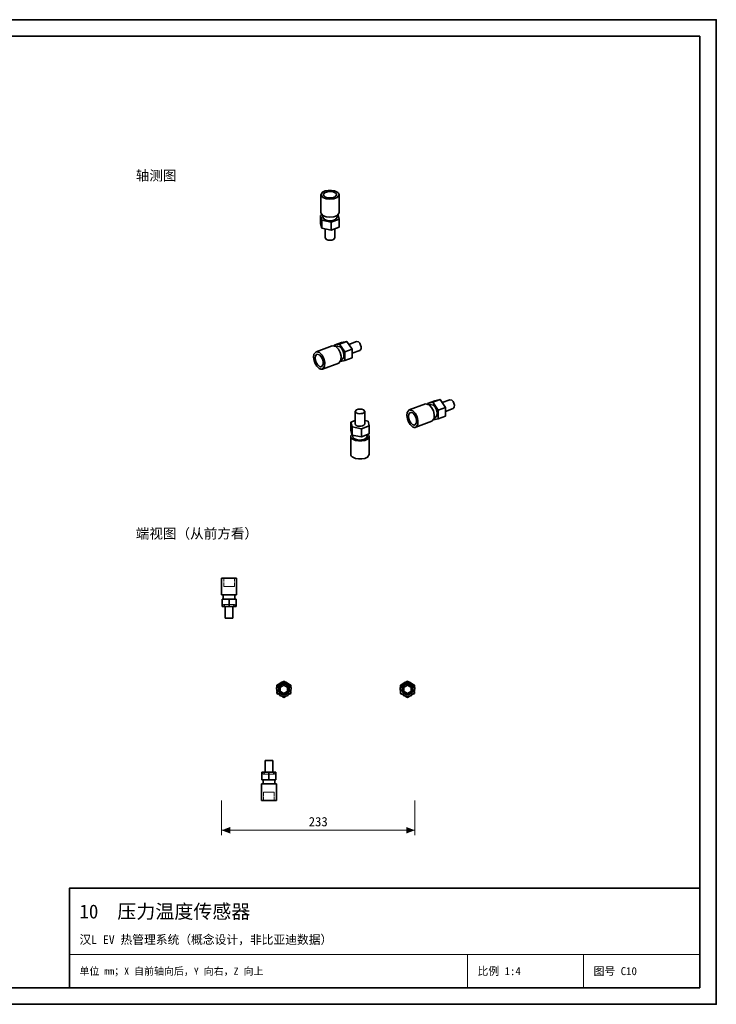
# Model space of a CAD drawing. Header units: millimetres. Extents: x 0 to 420, y 0 to 297.
# Tile 2 of 2: x 210 to 420, y 0 to 297. Entities that reach past the tile are written whole.
import ezdxf
from ezdxf.enums import TextEntityAlignment as Align

# ---------------------------------------------------------------- set-up
doc = ezdxf.new("R2010")
doc.units = ezdxf.units.MM
doc.linetypes.add('DASHED', pattern=[1.524, 1.27, -0.254])
for name, color, linetype, lineweight, true_color in [('DIM', 7, 'Continuous', 18, 0x1e5aa0), ('FRAME', 7, 'Continuous', 35, 0x3c3c3c), ('HIDDEN', 7, 'DASHED', 13, 0x969696), ('OUTLINE', 7, 'Continuous', 35, 0x141414), ('TEXT', 7, 'Continuous', 18, 0x141414), ('THIN', 7, 'Continuous', 13, 0x6e6e6e)]:
    doc.layers.add(name, color=color, linetype=linetype, lineweight=lineweight, true_color=true_color)
doc.styles.add('ZH', font='simsun.ttc')

msp = doc.modelspace()

# ---------------------------------------------------------------- hatches: boundary and pattern name
at = {"layer": 'DIM'}
for points in [[(270.88, 52.5), (273.48, 51.51), (273.48, 53.49)], [(329.12, 52.5), (326.52, 53.49), (326.52, 51.51)]]:
    msp.add_hatch(color=7, dxfattribs=at).paths.add_polyline_path(points)

# ---------------------------------------------------------------- linework, layer by layer
for points in [[(270.88, 61.5), (270.88, 51)], [(329.12, 61.5), (329.12, 51)], [(270.88, 52.5), (329.12, 52.5)]]:
    msp.add_lwpolyline(points, dxfattribs=at)
at = {"layer": 'FRAME'}
for points in [[(0, 0), (420, 0), (420, 297), (0, 297)], [(5, 5), (415, 5), (415, 292), (5, 292)], [(225, 5), (415, 5), (415, 35), (225, 35)]]:
    msp.add_lwpolyline(points, close=True, dxfattribs=at)
at = {"layer": 'HIDDEN'}
for points in [[(273.12, 128.5), (272.75, 128.5), (272.38, 128.5), (272, 128.5), (271.62, 128.5), (271.25, 128.5), (270.88, 128.5)], [(273.12, 128.5), (272.85, 128.5), (272.58, 128.5), (272.31, 128.5), (272.04, 128.5), (271.77, 128.5), (271.5, 128.5)], [(271.5, 128.5), (272.04, 128.5), (272.58, 128.5), (273.12, 128.5), (273.67, 128.5), (274.21, 128.5), (274.75, 128.5)], [(271.5, 126), (271.5, 128.5)], [(275.38, 128.5), (275, 128.5), (274.62, 128.5), (274.25, 128.5), (273.88, 128.5), (273.5, 128.5), (273.12, 128.5)], [(274.75, 128.5), (274.48, 128.5), (274.21, 128.5), (273.94, 128.5), (273.67, 128.5), (273.4, 128.5), (273.12, 128.5)], [(274.75, 126), (274.75, 128.5)], [(273.12, 126), (272.85, 126), (272.58, 126), (272.31, 126), (272.04, 126), (271.77, 126), (271.5, 126)], [(271.5, 126), (272.04, 126), (272.58, 126), (273.12, 126), (273.67, 126), (274.21, 126), (274.75, 126)], [(274.75, 126), (274.48, 126), (274.21, 126), (273.94, 126), (273.67, 126), (273.4, 126), (273.12, 126)], [(273.12, 123.5), (272.75, 123.5), (272.38, 123.5), (272, 123.5), (271.62, 123.5), (271.25, 123.5), (270.88, 123.5)], [(271, 120), (271, 122.25)], [(273.12, 122.25), (271, 122.25)], [(273.12, 123.5), (272.83, 123.5), (272.54, 123.5), (272.25, 123.5), (271.96, 123.5), (271.67, 123.5), (271.38, 123.5)], [(271.38, 123.5), (271.96, 123.5), (272.54, 123.5), (273.12, 123.5), (273.71, 123.5), (274.29, 123.5), (274.88, 123.5)], [(273.12, 122.25), (272.83, 122.25), (272.54, 122.25), (272.25, 122.25), (271.96, 122.25), (271.67, 122.25), (271.38, 122.25)], [(271.38, 122.25), (271.96, 122.25), (272.54, 122.25), (273.12, 122.25), (273.71, 122.25), (274.29, 122.25), (274.88, 122.25)], [(274.88, 123.5), (274.58, 123.5), (274.29, 123.5), (274, 123.5), (273.71, 123.5), (273.42, 123.5), (273.12, 123.5)], [(275.38, 123.5), (275, 123.5), (274.62, 123.5), (274.25, 123.5), (273.88, 123.5), (273.5, 123.5), (273.12, 123.5)], [(273.12, 120), (273.12, 122.25)], [(275.25, 122.25), (273.12, 122.25)], [(274.88, 122.25), (274.58, 122.25), (274.29, 122.25), (274, 122.25), (273.71, 122.25), (273.42, 122.25), (273.12, 122.25)], [(275.25, 120), (275.25, 122.25)], [(273.12, 120), (271, 120)], [(271.52, 120.55), (271.46, 120.54), (271.4, 120.52), (271.35, 120.48), (271.31, 120.42), (271.28, 120.36), (271.27, 120.3)], [(271.27, 120.3), (271.28, 120.24), (271.31, 120.17), (271.35, 120.12), (271.4, 120.08), (271.46, 120.06), (271.52, 120.05)], [(273.12, 120.55), (272.86, 120.55), (272.59, 120.55), (272.32, 120.55), (272.06, 120.55), (271.79, 120.55), (271.52, 120.55)], [(274.73, 120.55), (274.19, 120.55), (273.66, 120.55), (273.12, 120.55), (272.59, 120.55), (272.06, 120.55), (271.52, 120.55)], [(271.52, 120.55), (271.65, 120.52), (271.74, 120.42), (271.77, 120.3), (271.74, 120.17), (271.65, 120.08), (271.52, 120.05)], [(271.52, 120.05), (271.79, 120.05), (272.06, 120.05), (272.32, 120.05), (272.59, 120.05), (272.86, 120.05), (273.12, 120.05)], [(271.52, 120.05), (272.06, 120.05), (272.59, 120.05), (273.12, 120.05), (273.66, 120.05), (274.19, 120.05), (274.73, 120.05)], [(273.12, 120), (272.93, 120), (272.74, 120), (272.55, 120), (272.36, 120), (272.17, 120), (271.98, 120)], [(271.98, 120), (272.36, 120), (272.74, 120), (273.12, 120), (273.51, 120), (273.89, 120), (274.27, 120)], [(273.12, 120.55), (273.39, 120.55), (273.66, 120.55), (273.93, 120.55), (274.19, 120.55), (274.46, 120.55), (274.73, 120.55)], [(273.12, 120.05), (273.39, 120.05), (273.66, 120.05), (273.93, 120.05), (274.19, 120.05), (274.46, 120.05), (274.73, 120.05)], [(275.25, 120), (273.12, 120)], [(274.27, 120), (274.08, 120), (273.89, 120), (273.7, 120), (273.51, 120), (273.32, 120), (273.12, 120)], [(274.73, 120.05), (274.6, 120.08), (274.51, 120.17), (274.47, 120.3), (274.51, 120.42), (274.6, 120.52), (274.73, 120.55)], [(274.98, 120.3), (274.97, 120.36), (274.94, 120.42), (274.9, 120.48), (274.85, 120.52), (274.79, 120.54), (274.73, 120.55)], [(274.98, 120.3), (274.97, 120.24), (274.94, 120.17), (274.9, 120.12), (274.85, 120.08), (274.79, 120.06), (274.73, 120.05)], [(273.12, 116.5), (272.93, 116.5), (272.74, 116.5), (272.55, 116.5), (272.36, 116.5), (272.17, 116.5), (271.98, 116.5)], [(274.27, 116.5), (274.08, 116.5), (273.89, 116.5), (273.7, 116.5), (273.51, 116.5), (273.32, 116.5), (273.12, 116.5)], [(289.62, 92.75), (290.84, 93.11), (291.67, 94.07), (291.85, 95.32), (291.33, 96.47), (290.26, 97.16), (288.99, 97.16), (287.92, 96.47), (287.4, 95.32), (287.58, 94.07), (288.41, 93.11), (289.62, 92.75)], [(289.62, 97.45), (287.5, 96.23)], [(287.5, 96.23), (287.5, 93.77)], [(287.5, 95.74), (287.5, 94.26)], [(289.62, 93.15), (290.81, 93.58), (291.45, 94.68), (291.23, 95.92), (290.26, 96.74), (288.99, 96.74), (288.02, 95.92), (287.8, 94.68), (288.44, 93.58), (289.62, 93.15)], [(289.62, 93.25), (290.75, 93.66), (291.35, 94.7), (291.14, 95.88), (290.22, 96.64), (289.03, 96.64), (288.11, 95.88), (287.9, 94.7), (288.5, 93.66), (289.62, 93.25)], [(289.62, 93.25), (290.75, 93.66), (291.35, 94.7), (291.14, 95.88), (290.22, 96.64), (289.03, 96.64), (288.11, 95.88), (287.9, 94.7), (288.5, 93.66), (289.62, 93.25)], [(289.2, 97.21), (287.92, 96.47)], [(289.62, 93.38), (290.77, 93.85), (291.25, 95), (290.77, 96.15), (289.62, 96.62), (288.48, 96.15), (288, 95), (288.48, 93.85), (289.62, 93.38)], [(289.62, 93.65), (288.57, 94.16), (288.31, 95.3), (289.04, 96.22), (290.21, 96.22), (290.94, 95.3), (290.68, 94.16), (289.62, 93.65)], [(289.62, 93.85), (290.62, 94.42), (290.62, 95.58), (289.62, 96.15), (288.63, 95.58), (288.63, 94.42), (289.62, 93.85)], [(289.62, 93.85), (290.62, 94.42), (290.62, 95.58), (289.62, 96.15), (288.63, 95.58), (288.63, 94.42), (289.62, 93.85)], [(291.75, 96.23), (289.62, 97.45)], [(291.33, 96.47), (290.05, 97.21)], [(291.75, 93.77), (291.75, 96.23)], [(291.75, 94.26), (291.75, 95.74)], [(326.88, 92.75), (328.09, 93.11), (328.92, 94.07), (329.1, 95.32), (328.58, 96.47), (327.51, 97.16), (326.24, 97.16), (325.17, 96.47), (324.65, 95.32), (324.83, 94.07), (325.66, 93.11), (326.88, 92.75)], [(326.88, 97.45), (324.75, 96.23)], [(324.75, 96.23), (324.75, 93.77)], [(324.75, 95.74), (324.75, 94.26)], [(326.88, 93.15), (328.06, 93.58), (328.7, 94.68), (328.48, 95.92), (327.51, 96.74), (326.24, 96.74), (325.27, 95.92), (325.05, 94.68), (325.69, 93.58), (326.88, 93.15)], [(326.88, 93.25), (328, 93.66), (328.6, 94.7), (328.39, 95.88), (327.47, 96.64), (326.28, 96.64), (325.36, 95.88), (325.15, 94.7), (325.75, 93.66), (326.88, 93.25)], [(326.88, 93.25), (328, 93.66), (328.6, 94.7), (328.39, 95.88), (327.47, 96.64), (326.28, 96.64), (325.36, 95.88), (325.15, 94.7), (325.75, 93.66), (326.88, 93.25)], [(326.45, 97.21), (325.17, 96.47)], [(326.88, 93.38), (328.02, 93.85), (328.5, 95), (328.02, 96.15), (326.88, 96.62), (325.73, 96.15), (325.25, 95), (325.73, 93.85), (326.88, 93.38)], [(326.88, 93.65), (325.82, 94.16), (325.56, 95.3), (326.29, 96.22), (327.46, 96.22), (328.19, 95.3), (327.93, 94.16), (326.88, 93.65)], [(326.88, 93.85), (327.87, 94.42), (327.87, 95.58), (326.88, 96.15), (325.88, 95.58), (325.88, 94.42), (326.88, 93.85)], [(326.88, 93.85), (327.87, 94.42), (327.87, 95.58), (326.88, 96.15), (325.88, 95.58), (325.88, 94.42), (326.88, 93.85)], [(329, 96.23), (326.88, 97.45)], [(328.58, 96.47), (327.3, 97.21)], [(329, 93.77), (329, 96.23)], [(329, 94.26), (329, 95.74)], [(287.5, 93.77), (289.62, 92.55)], [(287.92, 93.53), (289.2, 92.79)], [(289.62, 92.55), (291.75, 93.77)], [(290.05, 92.79), (291.33, 93.53)], [(324.75, 93.77), (326.88, 92.55)], [(325.17, 93.53), (326.45, 92.79)], [(326.88, 92.55), (329, 93.77)], [(327.3, 92.79), (328.58, 93.53)], [(283.98, 73.5), (284.36, 73.5), (284.74, 73.5), (285.12, 73.5), (285.51, 73.5), (285.89, 73.5), (286.27, 73.5)], [(283, 70), (283, 67.75)], [(283, 70), (285.12, 70)], [(283.27, 69.7), (283.28, 69.76), (283.31, 69.82), (283.35, 69.88), (283.4, 69.92), (283.46, 69.94), (283.52, 69.95)], [(283.27, 69.7), (283.28, 69.64), (283.31, 69.57), (283.35, 69.52), (283.4, 69.48), (283.46, 69.46), (283.52, 69.45)], [(283.52, 69.95), (283.65, 69.92), (283.74, 69.82), (283.78, 69.7), (283.74, 69.57), (283.65, 69.48), (283.52, 69.45)], [(285.12, 69.95), (284.86, 69.95), (284.59, 69.95), (284.32, 69.95), (284.06, 69.95), (283.79, 69.95), (283.52, 69.95)], [(286.73, 69.95), (286.19, 69.95), (285.66, 69.95), (285.12, 69.95), (284.59, 69.95), (284.06, 69.95), (283.52, 69.95)], [(283.52, 69.45), (283.79, 69.45), (284.06, 69.45), (284.32, 69.45), (284.59, 69.45), (284.86, 69.45), (285.12, 69.45)], [(283.52, 69.45), (284.06, 69.45), (284.59, 69.45), (285.12, 69.45), (285.66, 69.45), (286.19, 69.45), (286.73, 69.45)], [(285.12, 70), (284.93, 70), (284.74, 70), (284.55, 70), (284.36, 70), (284.17, 70), (283.98, 70)], [(283.98, 70), (284.36, 70), (284.74, 70), (285.12, 70), (285.51, 70), (285.89, 70), (286.27, 70)], [(285.12, 70), (287.25, 70)], [(286.27, 70), (286.08, 70), (285.89, 70), (285.7, 70), (285.51, 70), (285.32, 70), (285.12, 70)], [(285.12, 70), (285.12, 67.75)], [(285.12, 69.95), (285.39, 69.95), (285.66, 69.95), (285.93, 69.95), (286.19, 69.95), (286.46, 69.95), (286.73, 69.95)], [(285.12, 69.45), (285.39, 69.45), (285.66, 69.45), (285.93, 69.45), (286.19, 69.45), (286.46, 69.45), (286.73, 69.45)], [(286.73, 69.45), (286.6, 69.48), (286.51, 69.57), (286.47, 69.7), (286.51, 69.82), (286.6, 69.92), (286.73, 69.95)], [(286.98, 69.7), (286.97, 69.76), (286.94, 69.82), (286.9, 69.88), (286.85, 69.92), (286.79, 69.94), (286.73, 69.95)], [(286.73, 69.45), (286.79, 69.46), (286.85, 69.48), (286.9, 69.52), (286.94, 69.57), (286.97, 69.64), (286.98, 69.7)], [(287.25, 70), (287.25, 67.75)], [(282.88, 66.5), (283.62, 66.5), (284.38, 66.5), (285.12, 66.5), (285.88, 66.5), (286.62, 66.5), (287.38, 66.5)], [(283, 67.75), (285.12, 67.75)], [(285.12, 67.75), (284.83, 67.75), (284.54, 67.75), (284.25, 67.75), (283.96, 67.75), (283.67, 67.75), (283.38, 67.75)], [(283.38, 67.75), (283.96, 67.75), (284.54, 67.75), (285.12, 67.75), (285.71, 67.75), (286.29, 67.75), (286.88, 67.75)], [(285.12, 66.5), (284.83, 66.5), (284.54, 66.5), (284.25, 66.5), (283.96, 66.5), (283.67, 66.5), (283.38, 66.5)], [(283.38, 66.5), (283.96, 66.5), (284.54, 66.5), (285.12, 66.5), (285.71, 66.5), (286.29, 66.5), (286.88, 66.5)], [(285.12, 67.75), (287.25, 67.75)], [(286.88, 67.75), (286.58, 67.75), (286.29, 67.75), (286, 67.75), (285.71, 67.75), (285.42, 67.75), (285.12, 67.75)], [(286.88, 66.5), (286.58, 66.5), (286.29, 66.5), (286, 66.5), (285.71, 66.5), (285.42, 66.5), (285.12, 66.5)], [(285.12, 64), (284.85, 64), (284.58, 64), (284.31, 64), (284.04, 64), (283.77, 64), (283.5, 64)], [(283.5, 64), (284.04, 64), (284.58, 64), (285.12, 64), (285.67, 64), (286.21, 64), (286.75, 64)], [(283.5, 64), (283.5, 61.5)], [(286.75, 64), (286.48, 64), (286.21, 64), (285.94, 64), (285.67, 64), (285.4, 64), (285.12, 64)], [(286.75, 64), (286.75, 61.5)], [(282.88, 61.5), (283.62, 61.5), (284.38, 61.5), (285.12, 61.5), (285.88, 61.5), (286.62, 61.5), (287.38, 61.5)], [(285.12, 61.5), (284.85, 61.5), (284.58, 61.5), (284.31, 61.5), (284.04, 61.5), (283.77, 61.5), (283.5, 61.5)], [(283.5, 61.5), (284.04, 61.5), (284.58, 61.5), (285.12, 61.5), (285.67, 61.5), (286.21, 61.5), (286.75, 61.5)], [(286.75, 61.5), (286.48, 61.5), (286.21, 61.5), (285.94, 61.5), (285.67, 61.5), (285.4, 61.5), (285.12, 61.5)]]:
    msp.add_lwpolyline(points, dxfattribs=at)
at = {"layer": 'OUTLINE'}
for points in [[(305.75, 245), (304.88, 245.36), (303.96, 245.51), (303.02, 245.5), (302.1, 245.33), (301.24, 244.94), (300.75, 244.18)], [(300.75, 244.18), (301.39, 243.33), (302.43, 242.95), (303.54, 242.84), (304.65, 242.95), (305.69, 243.33), (306.32, 244.18)], [(300.75, 238.76), (300.75, 244.18)], [(305.13, 244.77), (304.51, 245.03), (303.84, 245.14), (303.16, 245.13), (302.5, 245.01), (301.88, 244.73), (301.53, 244.18)], [(301.53, 244.18), (301.99, 243.57), (302.74, 243.3), (303.54, 243.22), (304.34, 243.3), (305.09, 243.57), (305.55, 244.18)], [(305.55, 244.18), (305.53, 244.31), (305.49, 244.42), (305.42, 244.53), (305.33, 244.62), (305.24, 244.7), (305.13, 244.77)], [(306.32, 244.18), (306.3, 244.36), (306.24, 244.52), (306.14, 244.66), (306.02, 244.79), (305.89, 244.9), (305.75, 245)], [(306.32, 238.76), (306.32, 244.18)], [(301.11, 238.1), (300.73, 237.96)], [(300.73, 235.52), (300.73, 237.96)], [(300.73, 237.96), (301.13, 236.51)], [(300.75, 238.76), (301.39, 237.91), (302.43, 237.53), (303.54, 237.42), (304.65, 237.53), (305.69, 237.91), (306.32, 238.76)], [(301.37, 237.4), (301.37, 237.92)], [(305.71, 237.4), (305.71, 237.92)], [(306.35, 236.84), (305.99, 238.12)], [(300.73, 235.52), (301.13, 234.07)], [(301.13, 236.51), (303.94, 235.95)], [(301.13, 234.07), (301.13, 236.51)], [(301.37, 237.4), (301.87, 236.74), (302.68, 236.44), (303.54, 236.36), (304.4, 236.44), (305.21, 236.74), (305.71, 237.4)], [(303.94, 235.95), (306.35, 236.84)], [(303.94, 233.51), (303.94, 235.95)], [(306.35, 234.4), (306.35, 236.84)], [(301.13, 234.07), (303.94, 233.51)], [(302.12, 231.16), (302.12, 233.87)], [(303.94, 233.51), (306.35, 234.4)], [(304.96, 231.16), (304.96, 233.89)], [(302.12, 231.16), (302.44, 230.73), (302.97, 230.53), (303.54, 230.48), (304.1, 230.53), (304.64, 230.73), (304.96, 231.16)], [(307.03, 199.66), (304.82, 198.84)], [(306.43, 199.17), (304.82, 198.84)], [(308.63, 199.98), (306.43, 199.17)], [(308.03, 196.83), (306.43, 199.17)], [(308.63, 199.98), (307.03, 199.66)], [(310.24, 197.65), (308.63, 199.98)], [(311.57, 199.93), (309.26, 199.07)], [(312.56, 197.26), (312.9, 197.71), (312.92, 198.29), (312.78, 198.86), (312.52, 199.38), (312.12, 199.8), (311.57, 199.93)], [(299.33, 196.85), (298.72, 196.13), (298.6, 195.17), (298.75, 194.2), (299.08, 193.29), (299.59, 192.46), (300.29, 191.79)], [(299.6, 196.12), (299.16, 195.6), (299.07, 194.91), (299.18, 194.21), (299.42, 193.55), (299.78, 192.95), (300.29, 192.47)], [(304.23, 198.66), (299.33, 196.85)], [(301.26, 191.62), (301.92, 192.51), (301.96, 193.64), (301.69, 194.75), (301.18, 195.77), (300.4, 196.61), (299.33, 196.85)], [(300.99, 192.35), (301.47, 192.99), (301.5, 193.81), (301.3, 194.61), (300.93, 195.34), (300.37, 195.95), (299.6, 196.12)], [(306.17, 193.44), (306.82, 194.32), (306.87, 195.46), (306.6, 196.57), (306.08, 197.59), (305.31, 198.42), (304.23, 198.66)], [(304.82, 198.84), (304.82, 198.67)], [(305.67, 198.54), (305.33, 198.41)], [(307.18, 194.47), (307.69, 195.16), (307.72, 196.04), (307.51, 196.91), (307.11, 197.7), (306.51, 198.35), (305.67, 198.54)], [(310.24, 197.65), (308.03, 196.83)], [(308.03, 194.17), (308.03, 196.83)], [(310.24, 194.99), (310.24, 197.65)], [(312.56, 197.26), (310.24, 196.4)], [(306.17, 193.44), (301.26, 191.62)], [(306.66, 193.89), (308.03, 194.17)], [(307.18, 194.47), (306.83, 194.34)], [(310.24, 194.99), (308.03, 194.17)], [(300.29, 192.47), (300.4, 192.41), (300.51, 192.36), (300.63, 192.33), (300.75, 192.31), (300.87, 192.32), (300.99, 192.35)], [(300.29, 191.79), (300.44, 191.71), (300.6, 191.64), (300.76, 191.6), (300.93, 191.57), (301.1, 191.58), (301.26, 191.62)], [(335.14, 182.08), (332.93, 181.26)], [(334.54, 181.59), (332.93, 181.26)], [(332.93, 181.26), (332.93, 181.09)], [(336.74, 182.4), (334.54, 181.59)], [(336.14, 179.25), (334.54, 181.59)], [(336.74, 182.4), (335.14, 182.08)], [(338.35, 180.07), (336.74, 182.4)], [(339.68, 182.35), (337.37, 181.49)], [(340.67, 179.68), (341.01, 180.13), (341.03, 180.71), (340.89, 181.28), (340.63, 181.8), (340.23, 182.22), (339.68, 182.35)], [(311.17, 178.84), (311.5, 179.27), (312.03, 179.47), (312.6, 179.52), (313.16, 179.47), (313.69, 179.27), (314.02, 178.84)], [(311.47, 178.42), (311.39, 178.47), (311.33, 178.53), (311.27, 178.59), (311.22, 178.67), (311.18, 178.75), (311.17, 178.84)], [(311.17, 178.84), (311.17, 175.04)], [(314.02, 178.84), (313.77, 178.45), (313.33, 178.25), (312.86, 178.17), (312.38, 178.16), (311.91, 178.24), (311.47, 178.42)], [(314.02, 178.84), (314.02, 175.04)], [(327.44, 179.27), (326.83, 178.55), (326.71, 177.59), (326.86, 176.62), (327.19, 175.71), (327.7, 174.88), (328.41, 174.21)], [(327.71, 178.54), (327.27, 178.02), (327.18, 177.33), (327.29, 176.63), (327.53, 175.97), (327.89, 175.37), (328.41, 174.89)], [(332.34, 181.08), (327.44, 179.27)], [(329.37, 174.04), (330.03, 174.92), (330.07, 176.06), (329.8, 177.17), (329.29, 178.19), (328.51, 179.03), (327.44, 179.27)], [(329.1, 174.77), (329.58, 175.41), (329.61, 176.23), (329.41, 177.03), (329.04, 177.76), (328.48, 178.37), (327.71, 178.54)], [(334.28, 175.86), (334.93, 176.74), (334.98, 177.88), (334.71, 178.99), (334.19, 180.01), (333.42, 180.84), (332.34, 181.08)], [(333.79, 180.96), (333.44, 180.83)], [(335.29, 176.89), (335.8, 177.58), (335.84, 178.46), (335.62, 179.33), (335.22, 180.12), (334.62, 180.77), (333.79, 180.96)], [(338.35, 180.07), (336.14, 179.25)], [(336.14, 176.59), (336.14, 179.25)], [(338.35, 177.41), (338.35, 180.07)], [(340.67, 179.68), (338.35, 178.82)], [(309.79, 175.6), (311.17, 176.11)], [(309.79, 175.6), (309.79, 173.16)], [(310.19, 174.15), (309.79, 175.6)], [(314.02, 176.13), (315, 175.93)], [(315, 175.93), (315.4, 174.48)], [(334.28, 175.86), (329.37, 174.04)], [(334.77, 176.31), (336.14, 176.59)], [(335.29, 176.89), (334.94, 176.76)], [(338.35, 177.41), (336.14, 176.59)], [(310.19, 171.71), (309.79, 173.16)], [(310.19, 174.15), (310.19, 171.71)], [(313, 173.59), (310.19, 174.15)], [(311.47, 174.62), (311.39, 174.67), (311.33, 174.73), (311.27, 174.8), (311.22, 174.87), (311.18, 174.95), (311.17, 175.04)], [(314.02, 175.04), (313.77, 174.65), (313.33, 174.45), (312.86, 174.37), (312.38, 174.36), (311.91, 174.44), (311.47, 174.62)], [(315.4, 174.48), (313, 173.59)], [(313, 173.59), (313, 171.15)], [(315.4, 174.48), (315.4, 172.04)], [(328.41, 174.89), (328.51, 174.83), (328.62, 174.78), (328.74, 174.75), (328.86, 174.73), (328.99, 174.74), (329.1, 174.77)], [(328.41, 174.21), (328.55, 174.13), (328.71, 174.06), (328.87, 174.02), (329.04, 173.99), (329.21, 174), (329.37, 174.04)], [(309.81, 171.24), (309.82, 171.36), (309.86, 171.48), (309.91, 171.59), (309.97, 171.7), (310.05, 171.79), (310.14, 171.88)], [(310.39, 170.43), (310.24, 170.52), (310.11, 170.64), (309.99, 170.76), (309.9, 170.91), (309.83, 171.07), (309.81, 171.24)], [(309.81, 171.24), (309.81, 165.82)], [(313, 171.15), (310.19, 171.71)], [(315.38, 171.24), (314.89, 170.48), (314.04, 170.1), (313.12, 169.93), (312.18, 169.92), (311.25, 170.07), (310.39, 170.43)], [(310.43, 171.66), (310.43, 171.24)], [(310.88, 170.61), (310.77, 170.68), (310.66, 170.77), (310.57, 170.87), (310.5, 170.98), (310.45, 171.11), (310.43, 171.24)], [(314.76, 171.24), (314.38, 170.65), (313.72, 170.35), (313, 170.22), (312.27, 170.21), (311.55, 170.33), (310.88, 170.61)], [(315.4, 172.04), (313, 171.15)], [(314.76, 171.8), (314.76, 171.24)], [(315.02, 171.9), (315.12, 171.81), (315.2, 171.72), (315.27, 171.61), (315.33, 171.49), (315.37, 171.37), (315.38, 171.24)], [(315.38, 171.24), (315.38, 165.82)], [(310.39, 165), (310.24, 165.1), (310.11, 165.21), (309.99, 165.34), (309.9, 165.48), (309.83, 165.64), (309.81, 165.82)], [(315.38, 165.82), (314.89, 165.06), (314.04, 164.67), (313.12, 164.5), (312.18, 164.49), (311.25, 164.64), (310.39, 165)], [(270.88, 128.5), (271.62, 128.5), (272.38, 128.5), (273.12, 128.5), (273.88, 128.5), (274.62, 128.5), (275.38, 128.5)], [(270.88, 123.5), (270.88, 128.5)], [(275.38, 123.5), (275.38, 128.5)], [(270.88, 123.5), (271.62, 123.5), (272.38, 123.5), (273.12, 123.5), (273.88, 123.5), (274.62, 123.5), (275.38, 123.5)], [(271, 120), (271, 122.25)], [(271, 122.25), (273.12, 122.25)], [(271.38, 122.25), (271.38, 123.5)], [(273.12, 122.25), (275.25, 122.25)], [(273.12, 120), (273.12, 122.25)], [(274.88, 122.25), (274.88, 123.5)], [(275.25, 120), (275.25, 122.25)], [(271, 120), (273.12, 120)], [(271.98, 116.5), (271.98, 120)], [(273.12, 120), (275.25, 120)], [(274.27, 116.5), (274.27, 120)], [(271.98, 116.5), (272.36, 116.5), (272.74, 116.5), (273.12, 116.5), (273.51, 116.5), (273.89, 116.5), (274.27, 116.5)], [(289.62, 92.75), (290.84, 93.11), (291.67, 94.07), (291.85, 95.32), (291.33, 96.47), (290.26, 97.16), (288.99, 97.16), (287.92, 96.47), (287.4, 95.32), (287.58, 94.07), (288.41, 93.11), (289.62, 92.75)], [(287.92, 96.47), (287.5, 96.23)], [(287.5, 96.23), (287.5, 95.74)], [(289.62, 93.38), (290.77, 93.85), (291.25, 95), (290.77, 96.15), (289.62, 96.62), (288.48, 96.15), (288, 95), (288.48, 93.85), (289.62, 93.38)], [(289.62, 97.45), (289.2, 97.21)], [(290.05, 97.21), (289.62, 97.45)], [(291.75, 96.23), (291.33, 96.47)], [(291.75, 95.74), (291.75, 96.23)], [(326.88, 92.75), (328.09, 93.11), (328.92, 94.07), (329.1, 95.32), (328.58, 96.47), (327.51, 97.16), (326.24, 97.16), (325.17, 96.47), (324.65, 95.32), (324.83, 94.07), (325.66, 93.11), (326.88, 92.75)], [(325.17, 96.47), (324.75, 96.23)], [(324.75, 96.23), (324.75, 95.74)], [(326.88, 93.38), (328.02, 93.85), (328.5, 95), (328.02, 96.15), (326.88, 96.62), (325.73, 96.15), (325.25, 95), (325.73, 93.85), (326.88, 93.38)], [(326.88, 97.45), (326.45, 97.21)], [(327.3, 97.21), (326.88, 97.45)], [(329, 96.23), (328.58, 96.47)], [(329, 95.74), (329, 96.23)], [(287.5, 94.26), (287.5, 93.77)], [(287.5, 93.77), (287.92, 93.53)], [(289.2, 92.79), (289.62, 92.55)], [(289.62, 92.55), (290.05, 92.79)], [(291.33, 93.53), (291.75, 93.77)], [(291.75, 93.77), (291.75, 94.26)], [(324.75, 94.26), (324.75, 93.77)], [(324.75, 93.77), (325.17, 93.53)], [(326.45, 92.79), (326.88, 92.55)], [(326.88, 92.55), (327.3, 92.79)], [(328.58, 93.53), (329, 93.77)], [(329, 93.77), (329, 94.26)], [(285.12, 73.5), (284.93, 73.5), (284.74, 73.5), (284.55, 73.5), (284.36, 73.5), (284.17, 73.5), (283.98, 73.5)], [(283.98, 73.5), (283.98, 70)], [(286.27, 73.5), (286.08, 73.5), (285.89, 73.5), (285.7, 73.5), (285.51, 73.5), (285.32, 73.5), (285.12, 73.5)], [(286.27, 73.5), (286.27, 70)], [(283, 70), (283, 67.75)], [(285.12, 70), (283, 70)], [(285.12, 70), (285.12, 67.75)], [(287.25, 70), (285.12, 70)], [(287.25, 70), (287.25, 67.75)], [(285.12, 66.5), (284.75, 66.5), (284.38, 66.5), (284, 66.5), (283.62, 66.5), (283.25, 66.5), (282.88, 66.5)], [(282.88, 66.5), (282.88, 61.5)], [(285.12, 67.75), (283, 67.75)], [(283.38, 67.75), (283.38, 66.5)], [(287.25, 67.75), (285.12, 67.75)], [(287.38, 66.5), (287, 66.5), (286.62, 66.5), (286.25, 66.5), (285.88, 66.5), (285.5, 66.5), (285.12, 66.5)], [(286.88, 67.75), (286.88, 66.5)], [(287.38, 66.5), (287.38, 61.5)], [(285.12, 61.5), (284.75, 61.5), (284.38, 61.5), (284, 61.5), (283.62, 61.5), (283.25, 61.5), (282.88, 61.5)], [(287.38, 61.5), (287, 61.5), (286.62, 61.5), (286.25, 61.5), (285.88, 61.5), (285.5, 61.5), (285.12, 61.5)]]:
    msp.add_lwpolyline(points, dxfattribs=at)
at = {"layer": 'THIN'}
for points in [[(225, 15), (415, 15)], [(345, 5), (345, 15)], [(380, 5), (380, 15)]]:
    msp.add_lwpolyline(points, dxfattribs=at)

# ---------------------------------------------------------------- texts
at = {"layer": 'DIM', "style": 'ZH'}
msp.add_text('233', height=2.8, dxfattribs=at).set_placement((300, 55.1), align=Align.MIDDLE_CENTER)
at = {"layer": 'TEXT', "style": 'ZH'}
for s, height, p in [('轴测图', 3, (245, 250)), ('端视图（从前方看）', 3, (245, 142)), ('10  压力温度传感器', 4.2, (228, 28)), ('汉L EV 热管理系统（概念设计，非比亚迪数据）', 2.6, (228, 19.5)), ('单位 mm；X 自前轴向后，Y 向右，Z 向上', 2.2, (228, 10)), ('比例 1:4', 2.4, (348, 10)), ('图号 C10', 2.4, (383, 10))]:
    msp.add_text(s, height=height, dxfattribs=at).set_placement(p, align=Align.MIDDLE_LEFT)

doc.saveas('drawing.dxf')
